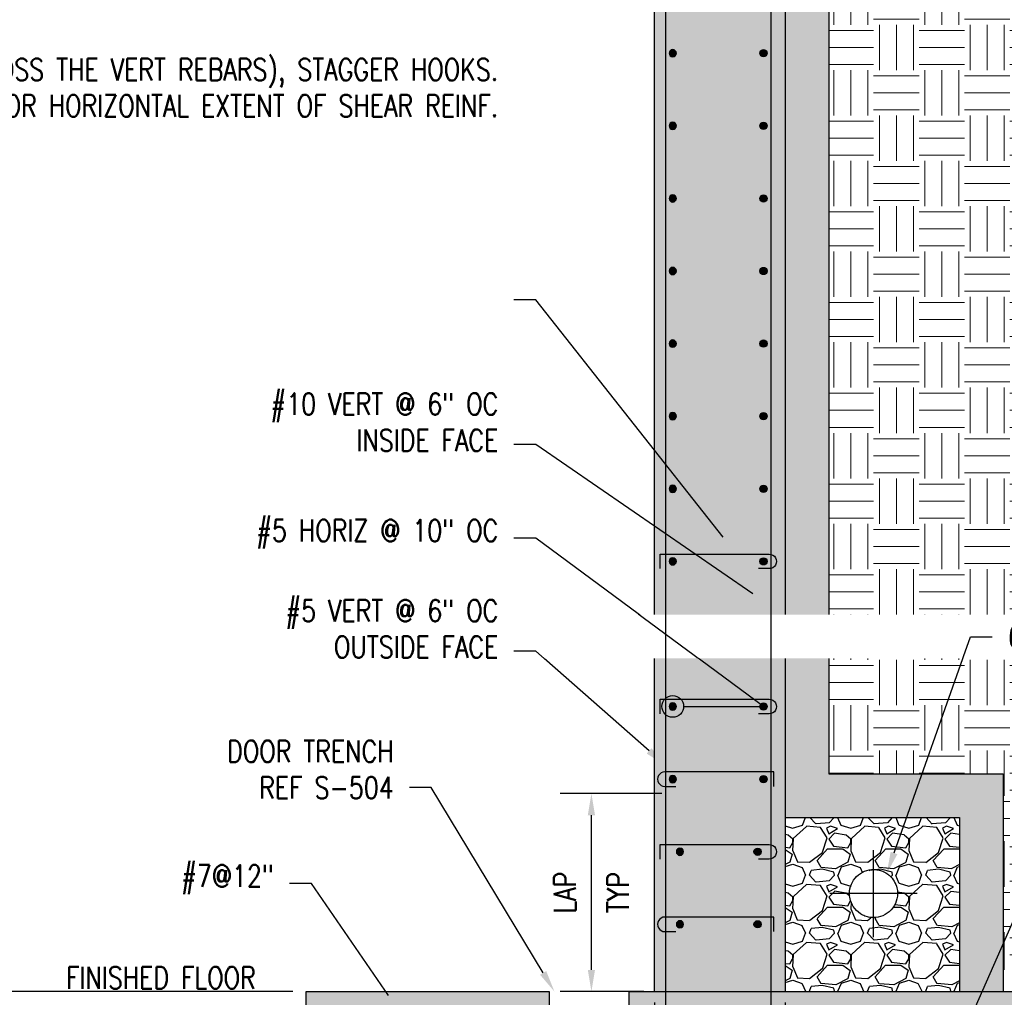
# Model space of a CAD drawing. Header units: inches. Extents: x -1901 to 1441, y 530 to 942.
# Tile 6 of 8: x 66 to 202, y 621 to 756. Entities that reach past the tile are written whole.
import ezdxf
from ezdxf import colors
from ezdxf.entities.mleader import LeaderData, LeaderLine
from ezdxf.math import Vec2, Vec3

# ---------------------------------------------------------------- set-up
doc = ezdxf.new("R2010")
doc.units = ezdxf.units.IN
doc.header["$MEASUREMENT"] = 0
for name, color, linetype in [('A-DETL', 3, 'Continuous'), ('A-DETL-GENF', 3, 'Continuous'), ('A-DETL-THIN', 1, 'Continuous'), ('A-DETL-WIDE', 5, 'Continuous'), ('A-FLOR', 173, 'Continuous'), ('A-WALL', 4, 'Continuous'), ('P-PIPE', 3, 'Continuous'), ('P-PIPE-CNTR', 3, 'Continuous'), ('S-ANNO-DIMS', 1, 'Continuous'), ('S-ANNO-TEXT', 2, 'Continuous')]:
    doc.layers.add(name, color=color, linetype=linetype)
doc.layers.add('A-WALL-PATT', color=9, linetype='Continuous', lineweight=18, true_color=0x808080)
doc.layers.add('S-ANNO-SYMB', color=2, linetype='Continuous', lineweight=25)
doc.styles.add('Annotative', font='romans.shx', dxfattribs={"width": 0.8, "height": 0.125})
doc.dimstyles.new('Annotative', dxfattribs={"dimscale": 0, "dimtxt": 0.125, "dimasz": 0.125, "dimexe": 0.179688, "dimexo": 0.0625, "dimgap": 0.09, "dimtad": 1, "dimdec": 3, "dimzin": 3, "dimdsep": 46, "dimlunit": 4, "dimtxsty": 'Annotative', "dimcen": 0.09, "dimclrt": 2, "dimazin": 2, "dimtfac": 1, "dimtdec": 3, "dimtmove": 1, "dimatfit": 3, "dimfxl": 1, "dimtfill": 1, "dimfrac": 2, "dimtolj": 1, "dimtzin": 0, "dimarcsym": 0})

# ---------------------------------------------------------------- blocks, each defined once
blk = doc.blocks.new('Mechanical_Box_H_rvt-2-RETAINING WALL SECTION 2')
at = {"layer": 'P-PIPE'}
for start, end in [(117.4904, 129.303), (109.6538, 117.4904), (103.8605, 109.6538), (91.4782, 103.8605), (90.7677, 91.4782), (0, 90.7677), (131.5742, 166.2531), (129.303, 131.5742), (172.6799, 180), (166.2531, 172.6799), (180, 180.3223), (180.3223, 277.4115), (327.2727, 343.4524), (343.6364, 358.8294), (358.8294, 360), (303.138, 327.2727), (277.4115, 278.1818), (278.1818, 278.8344), (278.8344, 290.9201), (290.9201, 296.7281), (296.7281, 303.138)]:
    blk.add_arc((-857.36, 13.5), 3.31, start, end, dxfattribs=at)
at = {"layer": 'P-PIPE-CNTR'}
for p, q in [((-857.36, 16.77), (-857.36, 19.5)), ((-857.36, 16.73), (-857.36, 16.77)), ((-857.36, 10.16), (-857.36, 16.72)), ((-863.36, 13.5), (-860.73, 13.5)), ((-860.73, 13.5), (-860.67, 13.5)), ((-860.67, 13.5), (-854.12, 13.5)), ((-854.12, 13.5), (-854.07, 13.5)), ((-854.07, 13.5), (-851.36, 13.5)), ((-857.36, 10.1), (-857.36, 10.16)), ((-857.36, 7.5), (-857.36, 10.09))]:
    blk.add_line(p, q, dxfattribs=at)
blk = doc.blocks.new('*D15')
at = {"layer": 'S-ANNO-DIMS', "color": 0, "lineweight": -2, "transparency": 16777216}
for p, q in [((172.59, 900.27), (388.96, 900.27)), ((384.64, 625.27), (384.64, 897.27)), ((320.47, 622.27), (388.96, 622.27))]:
    blk.add_line(p, q, dxfattribs=at)
at = {"layer": 'S-ANNO-DIMS', "color": 0, "transparency": 16777216}
for points in [[(384.14, 897.27), (385.14, 897.27), (384.64, 900.27)], [(384.14, 625.27), (385.14, 625.27), (384.64, 622.27)]]:
    blk.add_solid(points, dxfattribs=at)
at = {"layer": 'S-ANNO-DIMS', "color": 2, "lineweight": -3, "transparency": 16777216, "insert": (380.7, 761.27), "char_height": 3, "width": 15.0412, "attachment_point": 5, "rotation": 90, "style": 'Annotative'}
blk.add_mtext('\\A1;23\'-2"', dxfattribs=at)
blk = doc.blocks.new('*D18')
at = {"layer": 'S-ANNO-DIMS', "color": 0, "lineweight": -2, "transparency": 16777216}
for p, q in [((154.79, 649.56), (140.79, 649.56)), ((145.1, 625.27), (145.1, 646.56)), ((152.3, 622.27), (140.79, 622.27))]:
    blk.add_line(p, q, dxfattribs=at)
at = {"layer": 'S-ANNO-DIMS', "color": 0, "transparency": 16777216}
for points in [[(144.6, 646.56), (145.6, 646.56), (145.1, 649.56)], [(144.6, 625.27), (145.6, 625.27), (145.1, 622.27)]]:
    blk.add_solid(points, dxfattribs=at)
at = {"layer": 'S-ANNO-DIMS', "color": 2, "transparency": 16777216, "char_height": 3, "attachment_point": 5, "rotation": 90, "style": 'Annotative', "bg_fill": 3, "box_fill_scale": 1.25, "bg_fill_color": 256, "bg_fill_true_color": 13158600, "bg_fill_transparency": 0}
for s, insert in [('\\A1;LAP', (141.44, 635.91)), ('\\A1;TYP', (148.76, 635.91))]:
    blk.add_mtext(s, dxfattribs=dict(at, insert=insert))
blk = doc.blocks.new('Reinforcing Bar Section_USACE - __8-579028-INTERIOR COLUMN SECTION')
h = blk.add_hatch(color=256)
h.dxf.hatch_style = 1
h.paths.add_polyline_path([(-1051.45, 205.4, 1), (-1052.45, 205.4, 1)])
blk.add_circle((-1051.95, 205.4), 0.5)
blk = doc.blocks.new('*D26')
at = {"layer": 'S-ANNO-DIMS', "color": 0, "lineweight": -2, "transparency": 16777216}
for p, q in [((153.8, 620.77), (153.8, 540.94)), ((105.8, 575.77), (105.8, 540.94)), ((150.8, 545.25), (108.8, 545.25))]:
    blk.add_line(p, q, dxfattribs=at)
at = {"layer": 'S-ANNO-DIMS', "color": 0, "transparency": 16777216}
for points in [[(108.8, 545.75), (108.8, 544.75), (105.8, 545.25)], [(150.8, 545.75), (150.8, 544.75), (153.8, 545.25)]]:
    blk.add_solid(points, dxfattribs=at)
at = {"layer": 'S-ANNO-DIMS', "color": 2, "lineweight": -3, "transparency": 16777216, "insert": (129.8, 549.2), "char_height": 3, "width": 12.3279, "attachment_point": 5, "style": 'Annotative'}
blk.add_mtext('\\A1;4\'-0"', dxfattribs=at)
blk = doc.blocks.new('*D27')
at = {"layer": 'S-ANNO-DIMS', "color": 0, "lineweight": -2, "transparency": 16777216}
for p, q in [((171.8, 620.77), (171.8, 540.94)), ((213.8, 575.77), (213.8, 540.94)), ((210.8, 545.25), (174.8, 545.25))]:
    blk.add_line(p, q, dxfattribs=at)
at = {"layer": 'S-ANNO-DIMS', "color": 0, "transparency": 16777216}
for points in [[(174.8, 545.75), (174.8, 544.75), (171.8, 545.25)], [(210.8, 545.75), (210.8, 544.75), (213.8, 545.25)]]:
    blk.add_solid(points, dxfattribs=at)
at = {"layer": 'S-ANNO-DIMS', "color": 2, "lineweight": -3, "transparency": 16777216, "insert": (192.8, 549.2), "char_height": 3, "width": 12.3279, "attachment_point": 5, "style": 'Annotative'}
blk.add_mtext('\\A1;3\'-6"', dxfattribs=at)
blk = doc.blocks.new('*D29')
at = {"layer": 'S-ANNO-DIMS', "color": 0, "lineweight": -2, "transparency": 16777216}
for p, q in [((153.8, 620.77), (153.8, 540.94)), ((171.8, 620.77), (171.8, 540.94)), ((156.8, 545.25), (168.8, 545.25))]:
    blk.add_line(p, q, dxfattribs=at)
at = {"layer": 'S-ANNO-DIMS', "color": 0, "transparency": 16777216}
for points in [[(156.8, 545.75), (156.8, 544.75), (153.8, 545.25)], [(168.8, 545.75), (168.8, 544.75), (171.8, 545.25)]]:
    blk.add_solid(points, dxfattribs=at)
at = {"layer": 'S-ANNO-DIMS', "color": 2, "transparency": 16777216, "insert": (162.8, 549.2), "char_height": 3, "attachment_point": 5, "style": 'Annotative', "bg_fill": 3, "box_fill_scale": 1.25, "bg_fill_color": 256, "bg_fill_true_color": 13158600, "bg_fill_transparency": 0}
blk.add_mtext('\\A1;1\'-6"', dxfattribs=at)
blk = doc.blocks.new('_DotBlank')
at = {"color": 0, "linetype": 'ByBlock', "lineweight": -2}
blk.add_line((-0.5, 0), (-1, 0), dxfattribs=at)
blk.add_circle((0, 0), 0.5, dxfattribs=at)

msp = doc.modelspace()

# ---------------------------------------------------------------- hatches: boundary and pattern name
at = {"layer": 'A-WALL-PATT', "lineweight": -3}
h = msp.add_hatch(dxfattribs=at)
h.set_pattern_fill('AR-CONC', color=8, style=0)
h.set_pattern_definition([(50, (1180.769, 622.2737), (7.172602, -0.62752), [0.75, -8.25]), (355, (1180.769, 622.274), (-1.387513, 7.52192), [0.6, -6.6]), (100.45144, (1181.3665, 622.2214), (5.78509, 6.8944), [0.6374, -7.01142]), (46.1842, (1180.769, 624.274), (10.67241, -1.65519), [1.125, -12.375]), (96.6356, (1181.658, 624.136), (9.34662, 9.74119), [0.9561, -10.51714]), (351.1842, (1180.769, 624.274), (9.34662, 9.74119), [0.9, -9.9]), (21, (1181.769, 623.7737), (5.96907, -4.02619), [0.75, -8.25]), (326, (1181.769, 623.774), (2.433153, 7.2515), [0.6, -6.6]), (71.45144, (1182.266, 623.438), (8.402224, 3.22531), [0.6374, -7.01142]), (37.5, (1180.7688, 622.2737), (0.1215986, 3.3289385), [0, -6.52, 0, -6.7, 0, -6.625]), (7.5, (1180.7688, 622.2737), (2.630695, 3.944117), [0, -3.82, 0, -6.37, 0, -2.525]), (327.5, (1178.5388, 622.2737), (5.3382244, -0.225549), [0, -2.5, 0, -7.8, 0, -10.35]), (317.5, (1177.539, 622.2737), (5.831862, 1.00105), [0, -3.25, 0, -5.18, 0, -7.35])])
h.paths.add_polyline_path([(153.7985, 899.566), (154.5061, 900.2737), (171.0908, 900.2737), (171.7985, 899.566), (171.7985, 622.2737), (153.7985, 622.2737)])
edge = h.paths.add_edge_path(flags=16)
edge.add_arc((156.2985, 721.5399), 0.5, 0, 360)
edge = h.paths.add_edge_path(flags=16)
edge.add_arc((156.2985, 711.5399), 0.5, 0, 360)
edge = h.paths.add_edge_path(flags=16)
edge.add_arc((168.7985, 721.5399), 0.5, 0, 360)
edge = h.paths.add_edge_path(flags=16)
edge.add_arc((168.7985, 711.5399), 0.5, 0, 360)
edge = h.paths.add_edge_path(flags=16)
edge.add_arc((156.2985, 731.5399), 0.5, 0, 360)
edge = h.paths.add_edge_path(flags=16)
edge.add_arc((156.2985, 701.5399), 0.5, 0, 360)
edge = h.paths.add_edge_path(flags=16)
edge.add_arc((168.7985, 731.5399), 0.5, 0, 360)
edge = h.paths.add_edge_path(flags=16)
edge.add_arc((168.7985, 701.5399), 0.5, 0, 360)
edge = h.paths.add_edge_path(flags=16)
edge.add_arc((156.2985, 741.5399), 0.5, 0, 360)
edge = h.paths.add_edge_path(flags=16)
edge.add_arc((168.7985, 741.5399), 0.5, 0, 360)
edge = h.paths.add_edge_path(flags=16)
edge.add_arc((156.2985, 691.5399), 0.5, 0, 360)
edge = h.paths.add_edge_path(flags=16)
edge.add_arc((168.7985, 691.5399), 0.5, 0, 360)
edge = h.paths.add_edge_path(flags=16)
edge.add_arc((156.2985, 751.5399), 0.5, 0, 360)
edge = h.paths.add_edge_path(flags=16)
edge.add_arc((168.7985, 751.5399), 0.5, 0, 360)
edge = h.paths.add_edge_path(flags=16)
edge.add_arc((156.2985, 681.5399), 0.5, 0, 360)
edge = h.paths.add_edge_path(flags=16)
edge.add_arc((168.7985, 681.5399), 0.5, 0, 360)
edge = h.paths.add_edge_path(flags=16)
edge.add_arc((156.2985, 761.5399), 0.5, 0, 360)
edge = h.paths.add_edge_path(flags=16)
edge.add_arc((168.7985, 761.5399), 0.5, 0, 360)
edge = h.paths.add_edge_path(flags=16)
edge.add_arc((156.2985, 671.5399), 0.5, 0, 360)
edge = h.paths.add_edge_path(flags=16)
edge.add_arc((168.7985, 671.5399), 0.5, 0, 360)
edge = h.paths.add_edge_path(flags=16)
edge.add_arc((156.2985, 771.5399), 0.5, 0, 360)
edge = h.paths.add_edge_path(flags=16)
edge.add_arc((168.7985, 771.5399), 0.5, 0, 360)
edge = h.paths.add_edge_path(flags=16)
edge.add_arc((156.2985, 661.5399), 0.5, 0, 360)
edge = h.paths.add_edge_path(flags=16)
edge.add_arc((168.7985, 661.5399), 0.5, 0, 360)
edge = h.paths.add_edge_path(flags=16)
edge.add_arc((156.2985, 781.5399), 0.5, 0, 360)
edge = h.paths.add_edge_path(flags=16)
edge.add_arc((168.7985, 781.5399), 0.5, 0, 360)
edge = h.paths.add_edge_path(flags=16)
edge.add_arc((156.2985, 651.5399), 0.5, 0, 360)
edge = h.paths.add_edge_path(flags=16)
edge.add_arc((168.7985, 651.5399), 0.5, 0, 360)
edge = h.paths.add_edge_path(flags=16)
edge.add_arc((156.2985, 791.5399), 0.5, 0, 360)
edge = h.paths.add_edge_path(flags=16)
edge.add_arc((168.7985, 791.5399), 0.5, 0, 360)
edge = h.paths.add_edge_path(flags=16)
edge.add_arc((157.2985, 641.5399), 0.5, 0, 360)
edge = h.paths.add_edge_path(flags=16)
edge.add_arc((167.986, 641.5399), 0.5, 0, 360)
edge = h.paths.add_edge_path(flags=16)
edge.add_arc((156.2985, 801.5399), 0.5, 0, 360)
edge = h.paths.add_edge_path(flags=16)
edge.add_arc((168.7985, 801.5399), 0.5, 0, 360)
edge = h.paths.add_edge_path(flags=16)
edge.add_arc((157.2985, 631.5399), 0.5, 0, 360)
edge = h.paths.add_edge_path(flags=16)
edge.add_arc((167.986, 631.5399), 0.5, 0, 360)
edge = h.paths.add_edge_path(flags=16)
edge.add_arc((156.2985, 811.5399), 0.5, 0, 360)
edge = h.paths.add_edge_path(flags=16)
edge.add_arc((168.7985, 811.5399), 0.5, 0, 360)
edge = h.paths.add_edge_path(flags=16)
edge.add_arc((156.2985, 821.5399), 0.5, 0, 360)
edge = h.paths.add_edge_path(flags=16)
edge.add_arc((168.7985, 821.5399), 0.5, 0, 360)
edge = h.paths.add_edge_path(flags=16)
edge.add_arc((156.2985, 831.5399), 0.5, 0, 360)
edge = h.paths.add_edge_path(flags=16)
edge.add_arc((168.7985, 831.5399), 0.5, 0, 360)
edge = h.paths.add_edge_path(flags=16)
edge.add_arc((156.2985, 841.5399), 0.5, 0, 360)
edge = h.paths.add_edge_path(flags=16)
edge.add_arc((168.7985, 841.5399), 0.5, 0, 360)
edge = h.paths.add_edge_path(flags=16)
edge.add_arc((156.2985, 851.5399), 0.5, 0, 360)
edge = h.paths.add_edge_path(flags=16)
edge.add_arc((168.7985, 851.5399), 0.5, 0, 360)
edge = h.paths.add_edge_path(flags=16)
edge.add_arc((156.2985, 861.5399), 0.5, 0, 360)
edge = h.paths.add_edge_path(flags=16)
edge.add_arc((168.7985, 861.5399), 0.5, 0, 360)
h = msp.add_hatch(dxfattribs=at)
h.set_pattern_fill('AR-SAND', color=8, style=0)
h.set_pattern_definition([(37.5, (1180.7688, 622.2737), (-0.0629934, 1.9268238), [0, -1.52, 0, -1.7, 0, -1.625]), (7.5, (1180.7688, 622.2737), (1.769777, 2.822146), [0, -0.82, 0, -1.37, 0, -0.525]), (327.5, (1179.5388, 622.2737), (3.1141419, 0.005659), [0, -0.5, 0, -1.8, 0, -2.35]), (317.5, (1179.5388, 622.2737), (3.0061266, 0.8776756), [0, -0.25, 0, -1.18, 0, -1.35])])
h.paths.add_polyline_path([(171.7985, 847.2737), (177.7985, 847.2737), (177.7985, 652.2737), (201.7985, 652.2737), (201.7985, 622.2737), (195.7985, 622.2737), (195.7985, 646.2737), (171.7985, 646.2737)])
at = {"layer": 'A-WALL-PATT'}
h = msp.add_hatch(dxfattribs=at)
h.set_pattern_fill('EARTH', color=8, scale=25, style=0)
h.set_pattern_definition([(0, (340.2164, 0), (6.25, 6.25), [6.25, -6.25]), (0, (340.2164, 2.344), (6.25, 6.25), [6.25, -6.25]), (0, (340.2164, 4.6875), (6.25, 6.25), [6.25, -6.25]), (90, (340.9976, 5.469), (-6.25, 6.25), [6.25, -6.25]), (90, (343.3414, 5.469), (-6.25, 6.25), [6.25, -6.25]), (90, (345.685, 5.469), (-6.25, 6.25), [6.25, -6.25])])
edge = h.paths.add_edge_path()
edge.add_line((319.1619, 847.2737), (177.7985, 847.2737))
edge.add_line((177.7985, 847.2737), (177.7985, 652.2737))
edge.add_line((177.7985, 652.2737), (201.7985, 652.2737))
edge.add_line((201.7985, 652.2737), (201.7985, 625.2737))
edge.add_line((201.7985, 625.2737), (220.5718, 625.2737))
edge.add_arc((220.5718, 622.2737), 3, 0, 90, ccw=False)
edge.add_line((223.5718, 622.2737), (318.9742, 622.198))
edge.add_line((318.9742, 622.198), (319.1618, 717.4764))
edge.add_line((319.1618, 717.4764), (314.0883, 717.5521))
edge.add_line((314.0883, 717.5521), (323.9493, 721.9953))
edge.add_line((323.9493, 721.9953), (319.1619, 721.9953))
edge.add_line((319.1619, 721.9953), (319.1619, 847.2737))
at = {"layer": 'A-WALL-PATT', "lineweight": -3}
h = msp.add_hatch(dxfattribs=at)
h.set_pattern_fill('GRAVEL', color=8, scale=8, style=0)
h.set_pattern_definition([(228.01279, (1186.5288, 630.2737), (-64, -72), [1.07629, -106.552704]), (184.96974, (1185.8088, 629.47368), (96, 8), [1.846944, -182.8474]), (132.510447, (1183.9688, 629.31368), (80, -88), [1.302304, -128.92826]), (267.27369, (1180.8488, 627.31368), (8, 160), [1.681904, -166.508464]), (292.833654, (1180.7688, 625.63368), (-40, 96), [1.64924, -163.274985]), (357.27369, (1181.4088, 624.11368), (-160, 8), [1.681904, -166.508464]), (37.69424, (1183.08882, 624.03368), (-104, -80), [2.22423, -220.19879]), (72.25533, (1184.8488, 625.39368), (56, 176), [2.099904, -207.89057]), (121.429566, (1185.4888, 627.39368), (-64, 104), [1.6876, -167.072585]), (175.23636, (1184.6088, 628.8337), (88, -8), [1.926656, -94.4061]), (222.397438, (1182.68882, 628.99368), (-96, -88), [2.491584, -246.667]), (138.814075, (1188.7688, 627.2337), (-56, 48), [0.85041, -84.19076]), (171.469234, (1188.1288, 627.79368), (104, -16), [1.617896, -160.17209]), (225, (1186.529, 628.0337), (-9e-16, -8), [1.13137, -10.18234]), (203.19859, (1185.9688, 628.9937), (40, 16), [0.609264, -60.31692]), (291.80141, (1185.4088, 628.7537), (-8, 24), [0.861624, -42.219694]), (30.96376, (1185.7288, 627.9537), (24, 16), [1.39943, -45.248183]), (161.56505, (1186.9288, 628.6737), (16, -8), [1.01193, -24.286293]), (16.38954, (1180.7688, 628.75368), (80, 24), [1.4176, -140.34276]), (70.346176, (1182.1288, 629.1537), (-32, -88), [1.18929, -117.73926]), (293.19859, (1186.9288, 630.2737), (-16, 40), [1.21852, -59.707665]), (343.61046, (1187.4088, 629.15368), (-80, 24), [1.4176, -140.34276]), (339.44395, (1180.7688, 623.7937), (-40, 16), [1.36704, -66.98499]), (294.77514, (1182.0488, 623.3137), (-40, 88), [1.145424, -113.397145]), (66.80141, (1187.0088, 622.2737), (16, 40), [1.21852, -59.707665]), (17.354025, (1187.4888, 623.39368), (-104, -32), [1.34105, -132.76339]), (69.44395, (1183.0888, 622.2737), (-16, -40), [0.68352, -67.66851]), (101.30993, (1186.5288, 622.2737), (-8, 32), [0.40792, -40.384236]), (165.96376, (1186.4488, 622.6737), (24, -8), [1.64924, -31.335605]), (186.009006, (1184.8488, 623.07368), (80, 8), [1.5284, -151.311385]), (303.69007, (1185.7288, 627.2337), (-8, 16), [1.153776, -27.690634]), (353.157227, (1186.3688, 626.27368), (136, -16), [2.01435, -199.4205]), (60.9454, (1188.3688, 626.0337), (-32, -56), [0.82365, -81.541393]), (90, (1188.769, 626.754), (-8, 8), [0.48, -7.52]), (120.25644, (1184.6888, 623.3137), (32, -56), [1.11139, -110.02816]), (48.01279, (1184.1288, 624.2737), (64, 72), [2.152576, -105.476416]), (0, (1185.569, 625.874), (8, 8), [2.08, -5.92]), (325.304846, (1187.6488, 625.8737), (80, -56), [1.26491, -125.226194]), (254.0546, (1188.6888, 625.1537), (-8, -32), [1.164816, -57.076063]), (207.645975, (1188.3688, 624.03368), (-152, -80), [1.89652, -187.755793]), (175.42608, (1186.6888, 623.15368), (-104, 8), [2.00639, -198.632587])])
h.paths.add_polyline_path([(184.239, 622.2737), (171.7985, 622.2737), (171.7985, 646.2737), (195.7985, 646.2737), (195.7985, 622.2737)])
h.paths.add_polyline_path([(183.9586, 632.3721), (184.816, 632.485), (185.6149, 632.8159), (186.3009, 633.3423), (186.8273, 634.0284), (187.1583, 634.8273), (187.2711, 635.6846), (187.1583, 636.542), (186.8273, 637.3409), (186.3009, 638.0269), (185.6149, 638.5533), (184.816, 638.8842), (183.9586, 638.9971), (183.1013, 638.8842), (182.3024, 638.5533), (181.6163, 638.0269), (181.0899, 637.3409), (180.759, 636.542), (180.6461, 635.6846), (180.759, 634.8273), (181.0899, 634.0284), (181.6163, 633.3423), (182.3024, 632.8159), (183.1013, 632.485)])

# ---------------------------------------------------------------- linework, layer by layer
at = {"layer": 'A-DETL'}
msp.add_lwpolyline([(177.7985, 847.2737), (177.7985, 652.2737), (201.7985, 652.2737), (201.7985, 622.2737)], dxfattribs=at)
at = {"layer": 'A-DETL', "lineweight": -3}
for points in [[(154.5886, 680.5399), (154.5886, 682.5399), (169.5886, 682.5399, -1.00000001), (169.5886, 680.5399), (168.0886, 680.5399)], [(170.2062, 670.5399), (170.2062, 672.5399), (155.2062, 672.5399, 1.00000001), (155.2062, 670.5399), (156.7062, 670.5399)], [(154.5886, 660.5399), (154.5886, 662.5399), (169.5886, 662.5399, -1.00000001), (169.5886, 660.5399), (168.0886, 660.5399)], [(170.2062, 650.5399), (170.2062, 652.5399), (155.2062, 652.5399, 1.00000001), (155.2062, 650.5399), (156.7062, 650.5399)]]:
    msp.add_lwpolyline(points, format="xyb", dxfattribs=at)
at = {"layer": 'A-DETL-THIN', "lineweight": -3}
for p, q in [((171.7985, 646.2737), (195.7985, 646.2737)), ((195.7985, 646.2737), (195.7985, 622.2737))]:
    msp.add_line(p, q, dxfattribs=at)
at = {"layer": 'S-ANNO-SYMB', "lineweight": -3}
msp.add_line((103.9885, 622.2737), (65.3211, 622.2737), dxfattribs=at)

# ---------------------------------------------------------------- block references
at = {"layer": 'A-DETL-GENF', "lineweight": -3, "xscale": -1}
for p in [(-895.6546, 546.1428), (-895.6546, 536.1428), (-895.6546, 526.1428), (-895.6546, 516.1428), (-895.6546, 506.1428), (-895.6546, 496.1428), (-895.6546, 486.1428), (-895.6546, 476.1428), (-895.6546, 466.1428), (-895.6546, 456.1428), (-895.6546, 446.1428)]:
    msp.add_blockref('Reinforcing Bar Section_USACE - __8-579028-INTERIOR COLUMN SECTION', p, dxfattribs=at)
at = {"layer": 'A-DETL-GENF', "lineweight": -3}
for p in [(1220.7515, 546.1428), (1220.7515, 536.1428), (1220.7515, 526.1428), (1220.7515, 516.1428), (1220.7515, 506.1428), (1220.7515, 496.1428), (1220.7515, 486.1428), (1220.7515, 476.1428), (1220.7515, 466.1428), (1220.7515, 456.1428), (1220.7515, 446.1428), (1219.939, 436.1428), (1219.939, 426.1428)]:
    msp.add_blockref('Reinforcing Bar Section_USACE - __8-579028-INTERIOR COLUMN SECTION', p, dxfattribs=at)
at = {"layer": 'P-PIPE', "lineweight": -3, "xscale": -1}
msp.add_blockref('Mechanical_Box_H_rvt-2-RETAINING WALL SECTION 2', (-673.4075, 622.2737), dxfattribs=at)

# ---------------------------------------------------------------- texts
at = {"layer": 'S-ANNO-TEXT', "lineweight": -3, "insert": (65.5647, 622.6724), "char_height": 3, "width": 33.303898, "attachment_point": 7, "line_spacing_factor": 0.981704, "style": 'Annotative'}
msp.add_mtext('\\pxqr,t3.2,6.4,9.6,12.8,16,19.2,22.4,25.6,28.8,32,35.2,38.4,41.6,44.8,48,51.2,54.4,57.6,60.8,64,67.2,70.4,73.6,76.8,80,83.2,86.4,89.6,92.8,96,99.2,102.4;FINISHED FLOOR', dxfattribs=at)

# ---------------------------------------------------------------- dimensions: what is measured, and where the dimension line sits
at = {"layer": 'S-ANNO-DIMS', "lineweight": -3}
for base, p1, p2, angle, picture, middle in [((384.6448, 900.2737), (318.9653, 622.2737), (171.0908, 900.2737), 90, '*D15', (380.6991, 761.2737)), ((171.7985, 545.2499), (213.7985, 577.2737), (171.7985, 622.2737), 180, '*D27', (192.7985, 549.1956))]:
    dim = msp.add_linear_dim(base=base, p1=p1, p2=p2, angle=angle, dimstyle='Annotative', override={"dimpost": '\\X', "dimtfill": 0}, dxfattribs=at)
    dim.commit()
    dim.dimension.update_dxf_attribs({"geometry": picture, "text_midpoint": middle})

# ---------------------------------------------------------------- leaders
at = {"layer": 'S-ANNO-TEXT', "lineweight": -3}
ml = msp.add_multileader_mtext('Standard', dxfattribs=at)
ml.set_content('#3 SHEAR STIRRUPS AT BOT 6 LAYERS OF WALL HORIZ REINF AND AT ALL VERT REINF, (EVERY LOCATION WHERE BOT 6 HORIZ REBARS CROSS THE VERT REBARS), STAGGER HOOKS.\\PSEE S-101 FOR HORIZONTAL EXTENT OF SHEAR REINF.', color=256, style='Annotative')
ml.set_leader_properties(color=1, linetype='ByLayer', lineweight=-1)
ml.build(insert=Vec2(0, 0))
ml.multileader.update_dxf_attribs({"text_right_attachment_type": 3, "dogleg_length": 0.125, "arrow_head_size": 3, "scale": 24})
ctx = ml.context
ctx.base_point, ctx.scale, ctx.char_height, ctx.arrow_head_size, ctx.landing_gap_size, ctx.plane_origin = Vec3(60.056, 749.2966), 24, 3, 3, 2.16, Vec3(150.6747, 694.8149)
ctx.right_attachment, ctx.text_align_type = 3, 2
notes = []
notes.append((ctx, [(0, (1, 1, 0), (137.4332, 717.5824), (-1, 0), 3, [(0, [(165.0936, 682.5399)], 0, [])])]))
ctx.mtext.insert, ctx.mtext.width, ctx.mtext.alignment, ctx.mtext.flow_direction = Vec3(132.2732, 750.7966), 70.678095, 3, 5
ml = msp.add_multileader_mtext('Standard', dxfattribs=at)
ml.set_content('DOOR TRENCH\\PREF S-504', color=256, style='Annotative')
ml.set_leader_properties(color=1, linetype='ByLayer', lineweight=-1)
ml.build(insert=Vec2(0, 0))
ml.multileader.update_dxf_attribs({"text_right_attachment_type": 3, "dogleg_length": 0.125, "arrow_head_size": 3, "scale": 24})
ctx = ml.context
ctx.base_point, ctx.scale, ctx.char_height, ctx.arrow_head_size, ctx.landing_gap_size, ctx.plane_origin = Vec3(90.568, 655.3814), 24, 3, 3, 2.16, Vec3(150.6747, 621.6067)
ctx.right_attachment, ctx.text_align_type = 3, 2
notes.append((ctx, [(0, (1, 1, 0), (123.0308, 650.3814), (-1, 0), 3, [(0, [(140.0074, 622.2737)], 0, [])])]))
ctx.mtext.insert, ctx.mtext.alignment, ctx.mtext.flow_direction = Vec3(117.8708, 656.8814), 3, 5
for ctx, leaders in notes:
    for number, flags, end, landing, length, lines in leaders:
        leader = LeaderData()
        leader.index, (leader.has_last_leader_line, leader.has_dogleg_vector, leader.attachment_direction) = number, flags
        leader.last_leader_point, leader.dogleg_vector, leader.dogleg_length = Vec3(end), Vec3(landing), length
        for number, points, colour, breaks in lines:
            line = LeaderLine()
            line.index, line.vertices, line.color, line.breaks = number, Vec3.list(points), colors.encode_raw_color(colour), breaks
            leader.lines.append(line)
        ctx.leaders.append(leader)

# ---------------------------------------------------------------- next in the draw order: dimensions: what is measured, and where the dimension line sits
at = {"layer": 'S-ANNO-DIMS'}
dim = msp.add_linear_dim(base=(145.0988, 649.5558), p1=(153.7985, 622.2737), p2=(156.2859, 649.5558), angle=90, text='LAP\\XTYP', dimstyle='Annotative', override={"dimpost": '\\X'}, dxfattribs=at)
dim.commit()
dim.dimension.update_dxf_attribs({"geometry": '*D18', "text_midpoint": (145.0988, 635.9147)})

# ---------------------------------------------------------------- next in the draw order: hatches: boundary and pattern name
at = {"layer": 'A-WALL-PATT'}
h = msp.add_hatch(dxfattribs=at)
h.set_pattern_fill('AR-CONC', color=256, style=0)
h.set_pattern_definition([(50, (340.2164, 0), (7.1726, -0.62752), [0.75, -8.25]), (355, (340.2164, 0), (-1.38751, 7.52192), [0.6, -6.6]), (100.4514, (340.814, -0.052), (5.78509, 6.8944), [0.6374, -7.01142]), (46.1842, (340.216, 2), (10.67241, -1.65519), [1.125, -12.375]), (96.6356, (341.106, 1.862), (9.34662, 9.74119), [0.9561, -10.51714]), (351.1842, (340.216, 2), (9.34662, 9.74119), [0.9, -9.9]), (21, (341.2164, 1.5), (5.96907, -4.02619), [0.75, -8.25]), (326, (341.2164, 1.5), (2.43315, 7.2515), [0.6, -6.6]), (71.4514, (341.714, 1.1645), (8.402224, 3.22531), [0.6374, -7.01142]), (37.5, (340.2164, 0), (0.121599, 3.328939), [0, -6.52, 0, -6.7, 0, -6.625]), (7.5, (340.2164, 0), (2.630695, 3.944117), [0, -3.82, 0, -6.37, 0, -2.525]), (327.5, (337.9864, 0), (5.338224, -0.225549), [0, -2.5, 0, -7.8, 0, -10.35]), (317.5, (336.9864, 0), (5.831862, 1.00105), [0, -3.25, 0, -5.18, 0, -7.35])])
h.paths.add_polyline_path([(318.9742, 622.198), (150.2976, 622.2737), (150.2976, 607.2737), (139.3002, 607.2737), (139.3002, 622.2737), (105.7985, 622.2737), (105.7985, 577.2737), (213.7985, 577.2737), (228.7985, 592.2737), (318.9151, 592.198)])

# ---------------------------------------------------------------- next in the draw order: linework, layer by layer
at = {"layer": 'A-DETL', "lineweight": -3}
for points in [[(154.5886, 640.5399), (154.5886, 642.5399), (169.5886, 642.5399, -1.00000001), (169.5886, 640.5399), (168.0886, 640.5399)], [(170.2062, 630.5399), (170.2062, 632.5399), (155.2062, 632.5399, 1.00000001), (155.2062, 630.5399), (156.7062, 630.5399)]]:
    msp.add_lwpolyline(points, format="xyb", dxfattribs=at)
at = {"layer": 'A-FLOR'}
msp.add_lwpolyline([(318.9152, 592.2737), (228.7985, 592.2737), (213.7985, 577.2737), (105.7985, 577.2737), (105.7985, 622.2737), (139.3002, 622.2737), (139.3002, 607.2737), (150.2976, 607.2737), (150.2976, 622.2737), (318.9743, 622.2737)], dxfattribs=at)
at = {"layer": 'A-WALL', "lineweight": -3}
msp.add_lwpolyline([(153.7985, 622.2737), (153.7985, 899.566), (154.5061, 900.2737), (171.0908, 900.2737), (171.7985, 899.566), (171.7985, 622.2737)], dxfattribs=at)

# ---------------------------------------------------------------- next in the draw order: block references
at = {"layer": 'A-DETL-GENF', "lineweight": -3, "xscale": -1}
for p in [(-894.6546, 436.1428), (-894.6546, 426.1428)]:
    msp.add_blockref('Reinforcing Bar Section_USACE - __8-579028-INTERIOR COLUMN SECTION', p, dxfattribs=at)

# ---------------------------------------------------------------- next in the draw order: dimensions: what is measured, and where the dimension line sits
at = {"layer": 'S-ANNO-DIMS', "lineweight": -3}
dim = msp.add_linear_dim(base=(105.7985, 545.2499), p1=(153.7985, 622.2737), p2=(105.7985, 577.2737), angle=180, dimstyle='Annotative', override={"dimpost": '\\X', "dimtfill": 0}, dxfattribs=at)
dim.commit()
dim.dimension.update_dxf_attribs({"geometry": '*D26', "text_midpoint": (129.7985, 549.1956)})

# ---------------------------------------------------------------- next in the draw order: leaders
at = {"layer": 'S-ANNO-TEXT', "lineweight": -3}
ml = msp.add_multileader_mtext('Standard', dxfattribs=at)
ml.set_content('SEE PLAN S-101 FOR FLOOR SLAB REINFORCING', color=256, style='Annotative')
ml.set_leader_properties(color=1, linetype='ByLayer', lineweight=-1)
ml.build(insert=Vec2(0, 0))
ml.multileader.update_dxf_attribs({"text_right_attachment_type": 3, "dogleg_length": 0.125, "arrow_head_size": 3, "scale": 24})
ctx = ml.context
ctx.base_point, ctx.scale, ctx.char_height, ctx.arrow_head_size, ctx.landing_gap_size, ctx.plane_origin = Vec3(-39.3342, 651.6176), 24, 3, 3, 2.16, Vec3(-34.1349, 595.5962)
ctx.right_attachment = 3
notes = []
notes.append((ctx, [(0, (1, 1, 0), (-42.3342, 651.6176), (1, 0), 3, [(3, [(-66.6191, 595.2737), (-82.238, 619.2737)], 0, [])])]))
ctx.mtext.insert, ctx.mtext.width, ctx.mtext.flow_direction = Vec3(-37.1742, 653.1176), 39.396127, 5
for ctx, leaders in notes:
    for number, flags, end, landing, length, lines in leaders:
        leader = LeaderData()
        leader.index, (leader.has_last_leader_line, leader.has_dogleg_vector, leader.attachment_direction) = number, flags
        leader.last_leader_point, leader.dogleg_vector, leader.dogleg_length = Vec3(end), Vec3(landing), length
        for number, points, colour, breaks in lines:
            line = LeaderLine()
            line.index, line.vertices, line.color, line.breaks = number, Vec3.list(points), colors.encode_raw_color(colour), breaks
            leader.lines.append(line)
        ctx.leaders.append(leader)

# ---------------------------------------------------------------- next in the draw order: leaders
ml = msp.add_multileader_mtext('Standard', dxfattribs=at)
ml.set_content('6"%%C PERFORATED FOUNDATION DRAIN', color=256, style='Annotative')
ml.set_leader_properties(color=1, linetype='ByLayer', lineweight=-1)
ml.build(insert=Vec2(0, 0))
ml.multileader.update_dxf_attribs({"text_right_attachment_type": 3, "dogleg_length": 0.125, "arrow_head_size": 3, "scale": 24})
ctx = ml.context
ctx.base_point, ctx.scale, ctx.char_height, ctx.arrow_head_size, ctx.landing_gap_size, ctx.plane_origin = Vec3(-136.4991, 671.1863), 24, 3, 3, 2.16, Vec3(-186.1145, 639.4954)
ctx.right_attachment = 3
notes = []
notes.append((ctx, [(1, (1, 1, 0), (-139.4991, 671.1863), (1, 0), 3, [(0, [(-151.0138, 638.5978)], 0, [])])]))
ctx.mtext.insert, ctx.mtext.width, ctx.mtext.flow_direction = Vec3(-134.3391, 672.6863), 34.460309, 5
ctx.mtext.has_bg_fill, ctx.mtext.bg_color, ctx.mtext.bg_scale_factor, ctx.mtext.bg_transparency, ctx.mtext.use_window_bg_color = 1, -1027028792, 1.5, 0, 1
for ctx, leaders in notes:
    for number, flags, end, landing, length, lines in leaders:
        leader = LeaderData()
        leader.index, (leader.has_last_leader_line, leader.has_dogleg_vector, leader.attachment_direction) = number, flags
        leader.last_leader_point, leader.dogleg_vector, leader.dogleg_length = Vec3(end), Vec3(landing), length
        for number, points, colour, breaks in lines:
            line = LeaderLine()
            line.index, line.vertices, line.color, line.breaks = number, Vec3.list(points), colors.encode_raw_color(colour), breaks
            leader.lines.append(line)
        ctx.leaders.append(leader)

# ---------------------------------------------------------------- next in the draw order: linework, layer by layer
at = {"layer": 'A-DETL-WIDE', "lineweight": -3}
for points in [[(155.2985, 898.0399), (155.2985, 585.347, -0.41421356), (152.6685, 582.717), (143.7645, 582.717)], [(169.7985, 898.0399), (169.7985, 585.347, 0.41421356), (172.4285, 582.717), (181.3324, 582.717)]]:
    msp.add_lwpolyline(points, format="xyb", dxfattribs=at)

# ---------------------------------------------------------------- next in the draw order: leaders
at = {"layer": 'S-ANNO-TEXT', "lineweight": -3}
ml = msp.add_multileader_mtext('Standard', dxfattribs=at)
ml.set_content('#10 VERT @ 6" OC\\PINSIDE FACE', color=256, style='Annotative')
ml.set_leader_properties(color=1, linetype='ByLayer', lineweight=-1)
ml.build(insert=Vec2(0, 0))
ml.multileader.update_dxf_attribs({"text_right_attachment_type": 3, "dogleg_length": 0.125, "arrow_head_size": 3, "scale": 24})
ctx = ml.context
ctx.base_point, ctx.scale, ctx.char_height, ctx.arrow_head_size, ctx.landing_gap_size, ctx.plane_origin = Vec3(93.8846, 703.219), 24, 3, 3, 2.16, Vec3(150.6747, 660.3853)
ctx.right_attachment, ctx.text_align_type = 3, 2
notes = []
notes.append((ctx, [(0, (1, 1, 0), (137.4332, 697.6476), (-1, 0), 3, [(1, [(169.7985, 675.3523)], 0, [])])]))
ctx.mtext.insert, ctx.mtext.alignment, ctx.mtext.flow_direction = Vec3(132.2732, 704.719), 3, 5
ml = msp.add_multileader_mtext('Standard', dxfattribs=at)
ml.set_content('#5 HORIZ @ 10" OC', color=256, style='Annotative')
ml.set_leader_properties(color=1, linetype='ByLayer', lineweight=-1)
ml.set_arrow_properties(name='DOTBLANK')
ml.build(insert=Vec2(0, 0))
ml.multileader.update_dxf_attribs({"text_right_attachment_type": 3, "dogleg_length": 0.125, "arrow_head_size": 3, "scale": 24})
ctx = ml.context
ctx.base_point, ctx.scale, ctx.char_height, ctx.arrow_head_size, ctx.landing_gap_size, ctx.plane_origin = Vec3(91.7132, 685.2922), 24, 3, 3, 2.16, Vec3(150.6747, 647.4584)
ctx.right_attachment, ctx.text_align_type = 3, 2
notes.append((ctx, [(0, (1, 1, 0), (137.4332, 684.7207), (-1, 0), 3, [(1, [(156.2985, 661.5615), (168.7985, 661.5615)], 0, [])])]))
ctx.mtext.insert, ctx.mtext.alignment, ctx.mtext.flow_direction = Vec3(132.2732, 687.2922), 3, 5
ml = msp.add_multileader_mtext('Standard', dxfattribs=at)
ml.set_content('#5 VERT @ 6" OC\\POUTSIDE FACE', color=256, style='Annotative')
ml.set_leader_properties(color=1, linetype='ByLayer', lineweight=-1)
ml.build(insert=Vec2(0, 0))
ml.multileader.update_dxf_attribs({"text_right_attachment_type": 3, "dogleg_length": 0.125, "arrow_head_size": 3, "scale": 24})
ctx = ml.context
ctx.base_point, ctx.scale, ctx.char_height, ctx.arrow_head_size, ctx.landing_gap_size, ctx.plane_origin = Vec3(96.1703, 674.7579), 24, 3, 3, 2.16, Vec3(150.6747, 631.9242)
ctx.right_attachment, ctx.text_align_type = 3, 2
notes.append((ctx, [(0, (1, 1, 0), (137.4332, 669.1865), (-1, 0), 3, [(0, [(155.2985, 653.4434)], 0, [])])]))
ctx.mtext.insert, ctx.mtext.alignment, ctx.mtext.flow_direction = Vec3(132.2732, 676.2579), 3, 5
ml = msp.add_multileader_mtext('Standard', dxfattribs=at)
ml.set_content('6"%%C PERFORATED FOUNDATION DRAIN', color=256, style='Annotative')
ml.set_leader_properties(color=1, linetype='ByLayer', lineweight=-1)
ml.build(insert=Vec2(0, 0))
ml.multileader.update_dxf_attribs({"text_right_attachment_type": 3, "dogleg_length": 0.125, "arrow_head_size": 3, "scale": 24})
ctx = ml.context
ctx.base_point, ctx.scale, ctx.char_height, ctx.arrow_head_size, ctx.landing_gap_size, ctx.plane_origin = Vec3(200.29, 671.1277), 24, 3, 3, 2.16, Vec3(150.6747, 639.4368)
ctx.right_attachment = 3
notes.append((ctx, [(1, (1, 1, 0), (197.29, 671.1277), (1, 0), 3, [(0, [(185.7753, 638.5392)], 0, [])])]))
ctx.mtext.insert, ctx.mtext.width, ctx.mtext.flow_direction = Vec3(202.45, 672.6277), 34.527589, 5
ctx.mtext.has_bg_fill, ctx.mtext.bg_color, ctx.mtext.bg_scale_factor, ctx.mtext.bg_transparency, ctx.mtext.use_window_bg_color = 1, -1027028792, 1.5, 0, 1
ml = msp.add_multileader_mtext('Standard', dxfattribs=at)
ml.set_content('#7@12"', color=256, style='Annotative')
ml.set_leader_properties(color=1, linetype='ByLayer', lineweight=-1)
ml.build(insert=Vec2(0, 0))
ml.multileader.update_dxf_attribs({"text_right_attachment_type": 3, "dogleg_length": 0.125, "arrow_head_size": 3, "scale": 24})
ctx = ml.context
ctx.base_point, ctx.scale, ctx.char_height, ctx.arrow_head_size, ctx.landing_gap_size, ctx.plane_origin = Vec3(85.835, 637.7155), 24, 3, 3, 2.16, Vec3(134.1703, 608.3694)
ctx.right_attachment, ctx.text_align_type = 3, 2
notes.append((ctx, [(0, (1, 1, 0), (106.5265, 637.1441), (-1, 0), 3, [(0, [(118.833, 619.2737)], 0, [])])]))
ctx.mtext.insert, ctx.mtext.alignment, ctx.mtext.flow_direction = Vec3(101.3665, 639.7155), 3, 5
for ctx, leaders in notes:
    for number, flags, end, landing, length, lines in leaders:
        leader = LeaderData()
        leader.index, (leader.has_last_leader_line, leader.has_dogleg_vector, leader.attachment_direction) = number, flags
        leader.last_leader_point, leader.dogleg_vector, leader.dogleg_length = Vec3(end), Vec3(landing), length
        for number, points, colour, breaks in lines:
            line = LeaderLine()
            line.index, line.vertices, line.color, line.breaks = number, Vec3.list(points), colors.encode_raw_color(colour), breaks
            leader.lines.append(line)
        ctx.leaders.append(leader)

# ---------------------------------------------------------------- next in the draw order: dimensions: what is measured, and where the dimension line sits
at = {"layer": 'S-ANNO-DIMS'}
dim = msp.add_linear_dim(base=(171.7985, 545.2499), p1=(153.7985, 622.2737), p2=(171.7985, 622.2737), dimstyle='Annotative', override={"dimpost": '\\X'}, dxfattribs=at)
dim.commit()
dim.dimension.update_dxf_attribs({"geometry": '*D29', "text_midpoint": (162.7985, 549.1956)})

# ---------------------------------------------------------------- next in the draw order: leaders
at = {"layer": 'S-ANNO-TEXT', "lineweight": -3}
ml = msp.add_multileader_mtext('Standard', dxfattribs=at)
ml.set_content('#10 PER PLAN', color=256, style='Annotative')
ml.set_leader_properties(color=1, linetype='ByLayer', lineweight=-1)
ml.build(insert=Vec2(0, 0))
ml.multileader.update_dxf_attribs({"text_right_attachment_type": 3, "dogleg_length": 0.125, "arrow_head_size": 3, "scale": 24})
ctx = ml.context
ctx.base_point, ctx.scale, ctx.char_height, ctx.arrow_head_size, ctx.landing_gap_size, ctx.plane_origin = Vec3(212.229, 645.7541), 24, 3, 3, 2.16, Vec3(216.1342, 626.2894)
ctx.right_attachment = 3
notes = []
notes.append((ctx, [(0, (1, 1, 0), (209.229, 645.7541), (1, 0), 3, [(0, [(181.831, 604.2737), (197.9837, 620.1846)], 0, [])])]))
ctx.mtext.insert, ctx.mtext.width, ctx.mtext.flow_direction = Vec3(214.389, 647.2541), 17.485561, 5
ctx.mtext.has_bg_fill, ctx.mtext.bg_color, ctx.mtext.bg_scale_factor, ctx.mtext.bg_transparency, ctx.mtext.use_window_bg_color = 1, -1027028792, 1.5, 0, 1
for ctx, leaders in notes:
    for number, flags, end, landing, length, lines in leaders:
        leader = LeaderData()
        leader.index, (leader.has_last_leader_line, leader.has_dogleg_vector, leader.attachment_direction) = number, flags
        leader.last_leader_point, leader.dogleg_vector, leader.dogleg_length = Vec3(end), Vec3(landing), length
        for number, points, colour, breaks in lines:
            line = LeaderLine()
            line.index, line.vertices, line.color, line.breaks = number, Vec3.list(points), colors.encode_raw_color(colour), breaks
            leader.lines.append(line)
        ctx.leaders.append(leader)

doc.saveas('drawing.dxf')
